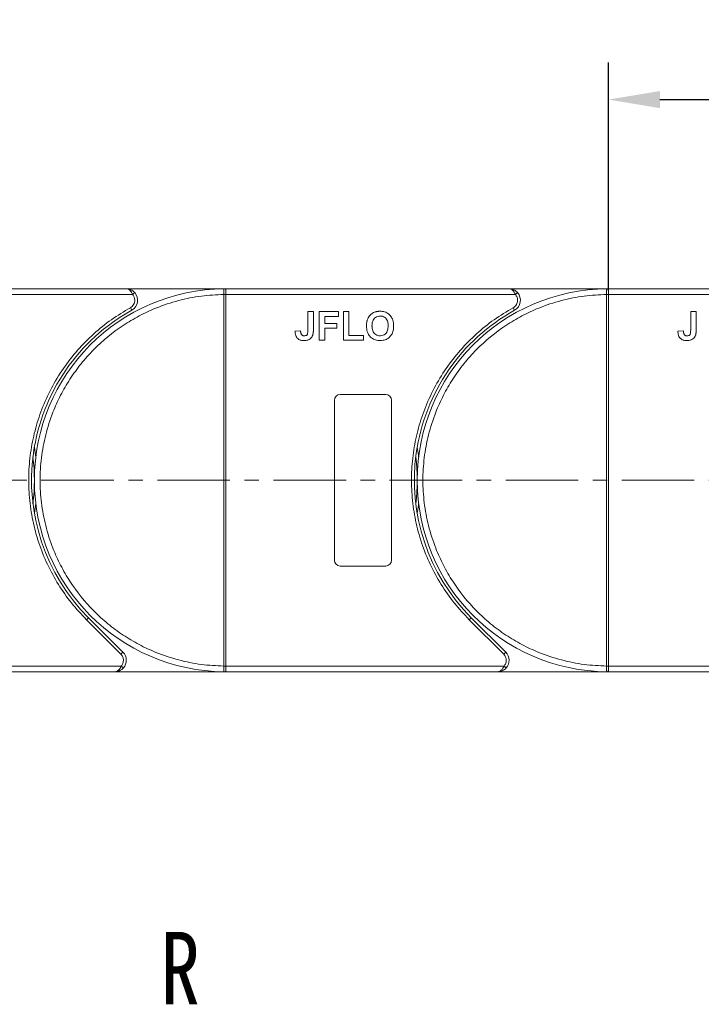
# Model space of a CAD drawing. Header units: millimetres. Extents: x 506 to 1981, y 649 to 1682.
# Tile 18 of 86: x 1110 to 1229, y 1205 to 1378. Entities that reach past the tile are written whole.
import ezdxf

# ---------------------------------------------------------------- set-up
doc = ezdxf.new("R2010")
doc.units = ezdxf.units.MM
doc.linetypes.add('CENTERX2', pattern=[20.32, 12.7, -2.54, 2.54, -2.54])
doc.styles.get("Standard").update_dxf_attribs({"font": '仿宋_GB2312.ttf', "width": 0.8})
doc.styles.add('样式 1', font='仿宋_GB2312.ttf', dxfattribs={"width": 0.8, "height": 6})
doc.dimstyles.new('副本 ISO-45.1', dxfattribs={"dimtxt": 10, "dimasz": 9, "dimexe": 6.5, "dimexo": 0.625, "dimgap": 2.5, "dimtad": 1, "dimdsep": 46, "dimtxsty": 'Standard', "dimcen": 2.5, "dimadec": 0, "dimazin": 0, "dimtfac": 1, "dimtmove": 0, "dimatfit": 3, "dimfxl": 0, "dimarcsym": 0})

# ---------------------------------------------------------------- blocks, each defined once
blk = doc.blocks.new('*D2731')
at = {"color": 0, "lineweight": -2}
for p, q in [((1212.66, 1330.27), (1212.66, 1370.1)), ((1279.66, 1330.63), (1279.66, 1370.1)), ((1221.66, 1363.6), (1270.66, 1363.6))]:
    blk.add_line(p, q, dxfattribs=at)
at = {"color": 0, "lineweight": 9}
for points in [[(1221.66, 1365.1), (1221.66, 1362.1), (1212.66, 1363.6)], [(1270.66, 1365.1), (1270.66, 1362.1), (1279.66, 1363.6)]]:
    blk.add_solid(points, dxfattribs=at)
at = {"layer": 'Defpoints', "color": 0, "lineweight": 9}
for p in [(1279.66, 1363.6), (1279.66, 1330), (1212.66, 1329.65)]:
    blk.add_point(p, dxfattribs=at)
at = {"color": 0, "lineweight": 9, "insert": (1246.16, 1371.1), "char_height": 10, "attachment_point": 5}
blk.add_mtext('67', dxfattribs=at)

msp = doc.modelspace()

# ---------------------------------------------------------------- linework, layer by layer
at = {"color": 7, "linetype": 'Continuous', "lineweight": 15}
for p, q in [((1128.234, 1330.503), (1078.662, 1330.503)), ((1145.662, 1330.503), (1128.234, 1330.503)), ((1129.352, 1329.503), (1129.724, 1329.836)), ((1145.428, 1330.502), (1145.662, 1330.503)), ((1195.234, 1330.503), (1145.662, 1330.503)), ((1212.662, 1330.503), (1195.234, 1330.503)), ((1196.352, 1329.503), (1196.724, 1329.836)), ((1212.428, 1330.502), (1212.662, 1330.503)), ((1262.234, 1330.503), (1212.662, 1330.503)), ((1078.662, 1329.503), (1129.352, 1329.503)), ((1145.312, 1329.501), (1145.312, 1329.504)), ((1145.312, 1264.505), (1145.312, 1329.501)), ((1145.312, 1329.501), (1145.662, 1329.501)), ((1145.662, 1329.503), (1196.352, 1329.503)), ((1145.662, 1329.501), (1145.662, 1264.505)), ((1212.312, 1329.501), (1212.312, 1329.504)), ((1212.312, 1264.505), (1212.312, 1329.501)), ((1212.312, 1329.501), (1212.662, 1329.501)), ((1212.662, 1329.503), (1263.352, 1329.503)), ((1212.662, 1329.501), (1212.662, 1264.505)), ((1129.202, 1326.753), (1128.96, 1327.191)), ((1160.034, 1323.267), (1160.034, 1326.503)), ((1160.034, 1326.503), (1160.995, 1326.503)), ((1160.995, 1326.503), (1160.995, 1323.351)), ((1162.021, 1326.503), (1165.418, 1326.503)), ((1162.021, 1321.503), (1162.021, 1326.503)), ((1165.418, 1326.503), (1165.418, 1325.67)), ((1166.252, 1326.503), (1167.213, 1326.503)), ((1166.252, 1321.503), (1166.252, 1326.503)), ((1167.213, 1326.503), (1167.213, 1322.336)), ((1196.202, 1326.753), (1195.96, 1327.191)), ((1227.034, 1323.267), (1227.034, 1326.503)), ((1227.034, 1326.503), (1227.995, 1326.503)), ((1227.995, 1326.503), (1227.995, 1323.351)), ((1165.418, 1325.67), (1162.982, 1325.67)), ((1162.982, 1325.67), (1162.982, 1324.452)), ((1158.752, 1323.17), (1157.79, 1323.106)), ((1162.982, 1324.452), (1165.098, 1324.452)), ((1165.098, 1323.618), (1162.982, 1323.618)), ((1162.982, 1323.618), (1162.982, 1321.503)), ((1165.098, 1324.452), (1165.098, 1323.618)), ((1225.752, 1323.17), (1224.79, 1323.106)), ((1162.982, 1321.503), (1162.021, 1321.503)), ((1169.777, 1321.503), (1166.252, 1321.503)), ((1167.213, 1322.336), (1169.777, 1322.336)), ((1169.777, 1322.336), (1169.777, 1321.503)), ((1164.662, 1283.003), (1164.662, 1311.003)), ((1165.662, 1312.003), (1173.662, 1312.003)), ((1174.662, 1311.003), (1174.662, 1283.003)), ((1173.662, 1282.003), (1165.662, 1282.003)), ((1121.267, 1272.608), (1121.62, 1272.961)), ((1127.664, 1266.917), (1121.62, 1272.961)), ((1188.267, 1272.608), (1188.62, 1272.961)), ((1194.664, 1266.917), (1188.62, 1272.961)), ((1127.311, 1266.564), (1121.267, 1272.608)), ((1194.311, 1266.564), (1188.267, 1272.608)), ((1127.311, 1266.564), (1127.664, 1266.917)), ((1194.311, 1266.564), (1194.664, 1266.917)), ((1127.368, 1264.503), (1078.662, 1264.503)), ((1127.741, 1264.17), (1127.368, 1264.503)), ((1145.662, 1264.505), (1145.312, 1264.505)), ((1145.312, 1264.502), (1145.312, 1264.505)), ((1194.368, 1264.503), (1145.662, 1264.503)), ((1194.741, 1264.17), (1194.368, 1264.503)), ((1212.662, 1264.505), (1212.312, 1264.505)), ((1212.312, 1264.502), (1212.312, 1264.505)), ((1261.368, 1264.503), (1212.662, 1264.503)), ((1078.662, 1263.503), (1126.25, 1263.503)), ((1126.25, 1263.503), (1145.662, 1263.503)), ((1145.662, 1263.503), (1145.428, 1263.504)), ((1145.662, 1263.503), (1193.25, 1263.503)), ((1193.25, 1263.503), (1212.662, 1263.503)), ((1212.662, 1263.503), (1212.428, 1263.504)), ((1212.662, 1263.503), (1260.25, 1263.503))]:
    msp.add_line(p, q, dxfattribs=at)
at = {"color": 1, "linetype": 'CENTERX2', "lineweight": 13}
msp.add_line((1390.228, 1297.003), (1078.662, 1297.003), dxfattribs=at)
at = {"color": 7, "linetype": 'Continuous', "lineweight": 15, "flags": 128}
for points in [[(1112.162, 1302.813), (1112.38, 1301.37), (1112.414, 1301.103)], [(1179.162, 1302.813), (1179.38, 1301.37), (1179.414, 1301.103)], [(1112.414, 1292.903), (1112.38, 1292.637), (1112.162, 1291.194)], [(1179.414, 1292.903), (1179.38, 1292.637), (1179.162, 1291.194)]]:
    msp.add_lwpolyline(points, dxfattribs=at)
at = {"color": 7, "linetype": 'Continuous', "lineweight": 15}
for centre, radius, start, end in [((1145.662, 1297.003), 33.5, 90.40019, 269.59981), ((1128.234, 1328.503), 2, 298.95502, 41.81031), ((1145.425, 1330.207), 0.295, 36.63988, 89.46164), ((1212.662, 1297.003), 33.5, 90.40019, 269.59981), ((1195.234, 1328.503), 2, 298.95502, 41.81031), ((1212.425, 1330.207), 0.295, 36.63988, 89.46164), ((1145.399, 1299.321), 30.184, 89.50169, 90.1661), ((1212.399, 1299.321), 30.184, 89.50169, 90.1661), ((1145.662, 1297.003), 34, 118.95502, 225), ((1212.662, 1297.003), 34, 118.95502, 225), ((1165.662, 1311.003), 1, 90, 180), ((1173.662, 1311.003), 1, 0, 90), ((1078.662, 1297.003), 33.5, 352.96973, 7.03027), ((1145.662, 1297.003), 33.5, 352.96973, 7.03027), ((1165.662, 1283.003), 1, 180, 270), ((1173.662, 1283.003), 1, 270, 360), ((1126.25, 1265.503), 2, 318.18969, 45), ((1193.25, 1265.503), 2, 318.18969, 45), ((1145.399, 1294.686), 30.184, 269.8339, 270.49831), ((1212.399, 1294.686), 30.184, 269.8339, 270.49831), ((1145.425, 1263.799), 0.295, 270.53836, 323.36012), ((1212.425, 1263.799), 0.295, 270.53836, 323.36012)]:
    msp.add_arc(centre, radius, start, end, dxfattribs=at)
for points, knots in [([(1129.352, 1329.503), (1129.284, 1329.638), (1129.14, 1329.926), (1128.861, 1330.252), (1128.551, 1330.464), (1128.339, 1330.49), (1128.234, 1330.503)], [0, 0, 0, 0, 0.23435025, 0.49819532, 0.74886904, 1, 1, 1, 1]), ([(1128.234, 1330.503), (1128.503, 1330.472), (1128.921, 1330.424), (1129.42, 1330.137), (1129.629, 1329.93), (1129.724, 1329.836)], [0, 0, 0, 0, 0.4984129, 0.772928, 1, 1, 1, 1]), ([(1145.312, 1329.504), (1145.312, 1329.595), (1145.311, 1329.759), (1145.312, 1330.004), (1145.314, 1330.2), (1145.325, 1330.347), (1145.345, 1330.44), (1145.374, 1330.493), (1145.411, 1330.499), (1145.428, 1330.502)], [0, 0, 0, 0, 0.172016, 0.3127556, 0.4995985, 0.630391, 0.7580256, 0.8892284, 1, 1, 1, 1]), ([(1145.662, 1330.383), (1145.662, 1330.32), (1145.662, 1330.194), (1145.662, 1329.9), (1145.662, 1329.658), (1145.662, 1329.524), (1145.662, 1329.503)], [0, 0, 0, 0, 0.3133347, 0.6266911, 0.9400476, 1, 1, 1, 1]), ([(1196.352, 1329.503), (1196.284, 1329.638), (1196.14, 1329.926), (1195.861, 1330.252), (1195.551, 1330.464), (1195.339, 1330.49), (1195.234, 1330.503)], [0, 0, 0, 0, 0.23435025, 0.49819532, 0.74886904, 1, 1, 1, 1]), ([(1195.234, 1330.503), (1195.503, 1330.472), (1195.921, 1330.424), (1196.42, 1330.137), (1196.629, 1329.93), (1196.724, 1329.836)], [0, 0, 0, 0, 0.4984129, 0.772928, 1, 1, 1, 1]), ([(1212.312, 1329.504), (1212.312, 1329.595), (1212.311, 1329.759), (1212.312, 1330.004), (1212.314, 1330.2), (1212.325, 1330.347), (1212.345, 1330.44), (1212.374, 1330.493), (1212.411, 1330.499), (1212.428, 1330.502)], [0, 0, 0, 0, 0.172016, 0.3127556, 0.4995985, 0.630391, 0.7580256, 0.8892284, 1, 1, 1, 1]), ([(1212.662, 1330.383), (1212.662, 1330.32), (1212.662, 1330.194), (1212.662, 1329.9), (1212.662, 1329.658), (1212.662, 1329.524), (1212.662, 1329.503)], [0, 0, 0, 0, 0.3133347, 0.6266911, 0.9400476, 1, 1, 1, 1]), ([(1145.312, 1264.505), (1143.999, 1264.565), (1141.333, 1264.687), (1137.344, 1265.501), (1133.701, 1266.707), (1130.465, 1268.213), (1127.64, 1269.891), (1124.978, 1271.86), (1121.7, 1274.852), (1118.912, 1278.316), (1116.709, 1282.117), (1115.24, 1285.369), (1114.066, 1289.025), (1113.324, 1293.023), (1113.082, 1297.003), (1113.324, 1300.984), (1114.066, 1304.981), (1115.24, 1308.637), (1116.709, 1311.889), (1118.358, 1314.732), (1120.297, 1317.415), (1123.254, 1320.725), (1126.688, 1323.551), (1130.465, 1325.793), (1133.701, 1327.3), (1137.344, 1328.505), (1141.333, 1329.319), (1143.999, 1329.441), (1145.312, 1329.501)], [0, 0, 0, 0, 0.038862, 0.078912, 0.1200677, 0.1522272, 0.1843815, 0.2172151, 0.2500433, 0.3156185, 0.347778, 0.3799323, 0.4210926, 0.4611415, 0.5, 0.5388632, 0.578912, 0.6200677, 0.6522272, 0.6843815, 0.7172151, 0.7500433, 0.8156185, 0.847778, 0.8799323, 0.9210926, 0.9611404, 1, 1, 1, 1]), ([(1128.96, 1327.191), (1129.069, 1327.263), (1129.293, 1327.409), (1129.54, 1327.733), (1129.703, 1328.106), (1129.724, 1328.372), (1129.734, 1328.503)], [0, 0, 0, 0, 0.2455128, 0.5, 0.7544872, 1, 1, 1, 1]), ([(1145.662, 1329.503), (1145.662, 1329.503), (1145.662, 1329.502), (1145.662, 1329.502), (1145.662, 1329.501), (1145.662, 1329.501)], [0, 0, 0, 0, 0.38469928, 0.69234964, 1, 1, 1, 1]), ([(1212.312, 1264.505), (1210.999, 1264.565), (1208.333, 1264.687), (1204.344, 1265.501), (1200.701, 1266.707), (1197.465, 1268.213), (1194.64, 1269.891), (1191.978, 1271.86), (1188.7, 1274.852), (1185.912, 1278.316), (1183.709, 1282.117), (1182.24, 1285.369), (1181.066, 1289.025), (1180.324, 1293.023), (1180.082, 1297.003), (1180.324, 1300.984), (1181.066, 1304.981), (1182.24, 1308.637), (1183.709, 1311.889), (1185.358, 1314.732), (1187.297, 1317.415), (1190.254, 1320.725), (1193.688, 1323.551), (1197.465, 1325.793), (1200.701, 1327.3), (1204.344, 1328.505), (1208.333, 1329.319), (1210.999, 1329.441), (1212.312, 1329.501)], [0, 0, 0, 0, 0.038862, 0.078912, 0.1200677, 0.1522272, 0.1843815, 0.2172151, 0.2500433, 0.3156185, 0.347778, 0.3799323, 0.4210926, 0.4611415, 0.5, 0.5388632, 0.578912, 0.6200677, 0.6522272, 0.6843815, 0.7172151, 0.7500433, 0.8156185, 0.847778, 0.8799323, 0.9210926, 0.9611404, 1, 1, 1, 1]), ([(1195.96, 1327.191), (1196.069, 1327.263), (1196.293, 1327.409), (1196.54, 1327.733), (1196.703, 1328.106), (1196.724, 1328.372), (1196.734, 1328.503)], [0, 0, 0, 0, 0.2455128, 0.5, 0.7544872, 1, 1, 1, 1]), ([(1212.662, 1329.503), (1212.662, 1329.503), (1212.662, 1329.502), (1212.662, 1329.502), (1212.662, 1329.501), (1212.662, 1329.501)], [0, 0, 0, 0, 0.38469928, 0.69234964, 1, 1, 1, 1]), ([(1121.267, 1272.608), (1120.369, 1273.566), (1118.574, 1275.483), (1116.303, 1278.75), (1114.376, 1282.271), (1112.867, 1286.038), (1111.809, 1289.953), (1111.223, 1293.926), (1111.097, 1297.899), (1111.426, 1301.828), (1112.196, 1305.695), (1113.415, 1309.479), (1115.076, 1313.135), (1117.176, 1316.606), (1119.667, 1319.808), (1122.491, 1322.66), (1125.577, 1325.172), (1127.832, 1326.518), (1128.96, 1327.191)], [0, 0, 0, 0, 0.0616516, 0.1233073, 0.1864354, 0.25, 0.3135645, 0.3766927, 0.4383422, 0.5, 0.5616495, 0.6233073, 0.6864354, 0.75, 0.8135645, 0.8766927, 0.9383443, 1, 1, 1, 1]), ([(1170.514, 1325.244), (1170.573, 1325.364), (1170.693, 1325.604), (1171.01, 1325.994), (1171.331, 1326.248), (1171.572, 1326.358), (1171.601, 1326.371)], [0, 0, 0, 0, 0.2508959, 0.5021661, 0.9405117, 1, 1, 1, 1]), ([(1171.601, 1326.371), (1171.663, 1326.396), (1171.788, 1326.446), (1171.972, 1326.494), (1172.147, 1326.529), (1172.315, 1326.551), (1172.484, 1326.565), (1172.598, 1326.567), (1172.655, 1326.567)], [0, 0, 0, 0, 0.1854289, 0.3721896, 0.5277082, 0.6838775, 0.8416784, 1, 1, 1, 1]), ([(1172.655, 1326.567), (1172.788, 1326.563), (1173.192, 1326.549), (1173.847, 1326.354), (1174.465, 1325.867), (1174.893, 1325.16), (1175.024, 1324.509), (1175.032, 1324.095), (1175.034, 1323.996)], [0, 0, 0, 0, 0.1013981, 0.3069957, 0.5061443, 0.6852619, 0.9245571, 1, 1, 1, 1]), ([(1188.267, 1272.608), (1187.369, 1273.566), (1185.574, 1275.483), (1183.303, 1278.75), (1181.376, 1282.271), (1179.867, 1286.038), (1178.809, 1289.953), (1178.223, 1293.926), (1178.097, 1297.899), (1178.426, 1301.828), (1179.196, 1305.695), (1180.415, 1309.479), (1182.076, 1313.135), (1184.176, 1316.606), (1186.667, 1319.808), (1189.491, 1322.66), (1192.577, 1325.172), (1194.832, 1326.518), (1195.96, 1327.191)], [0, 0, 0, 0, 0.0616516, 0.1233073, 0.1864354, 0.25, 0.3135645, 0.3766927, 0.4383422, 0.5, 0.5616495, 0.6233073, 0.6864354, 0.75, 0.8135645, 0.8766927, 0.9383443, 1, 1, 1, 1]), ([(1170.29, 1323.973), (1170.291, 1324.04), (1170.292, 1324.173), (1170.306, 1324.38), (1170.331, 1324.594), (1170.372, 1324.813), (1170.429, 1325.032), (1170.485, 1325.173), (1170.514, 1325.244)], [0, 0, 0, 0, 0.1539502, 0.3081809, 0.478699, 0.6499612, 0.8242026, 1, 1, 1, 1]), ([(1171.252, 1324.006), (1171.256, 1324.139), (1171.265, 1324.476), (1171.384, 1324.955), (1171.668, 1325.369), (1172.027, 1325.624), (1172.38, 1325.724), (1172.594, 1325.731), (1172.667, 1325.734)], [0, 0, 0, 0, 0.15861661, 0.40086372, 0.57305935, 0.74548557, 0.91298519, 1, 1, 1, 1]), ([(1172.667, 1325.734), (1172.801, 1325.725), (1173.072, 1325.709), (1173.455, 1325.54), (1173.766, 1325.252), (1174.004, 1324.79), (1174.067, 1324.361), (1174.071, 1324.075), (1174.072, 1324.02)], [0, 0, 0, 0, 0.16029217, 0.32192242, 0.49076139, 0.65756923, 0.93388265, 1, 1, 1, 1]), ([(1159.335, 1321.439), (1159.201, 1321.445), (1158.897, 1321.457), (1158.445, 1321.619), (1158.086, 1321.944), (1157.832, 1322.452), (1157.806, 1322.848), (1157.79, 1323.106)], [0, 0, 0, 0, 0.1552919, 0.3531453, 0.543243, 0.704067, 1, 1, 1, 1]), ([(1158.882, 1322.548), (1158.863, 1322.585), (1158.825, 1322.66), (1158.797, 1322.773), (1158.777, 1322.879), (1158.765, 1322.975), (1158.756, 1323.072), (1158.753, 1323.137), (1158.752, 1323.17)], [0, 0, 0, 0, 0.1938055, 0.3931273, 0.5440688, 0.6954121, 0.8476129, 1, 1, 1, 1]), ([(1160.034, 1323.267), (1160.031, 1323.133), (1160.026, 1322.903), (1159.977, 1322.624), (1159.886, 1322.444), (1159.769, 1322.348), (1159.602, 1322.282), (1159.475, 1322.276), (1159.397, 1322.272)], [0, 0, 0, 0, 0.2920273, 0.5048541, 0.6139046, 0.723685, 0.8298165, 1, 1, 1, 1]), ([(1160.995, 1323.351), (1160.995, 1323.284), (1160.993, 1323.151), (1160.985, 1322.971), (1160.971, 1322.812), (1160.95, 1322.674), (1160.927, 1322.536), (1160.9, 1322.446), (1160.886, 1322.401)], [0, 0, 0, 0, 0.2082698, 0.416707, 0.5614806, 0.7065734, 0.8528245, 1, 1, 1, 1]), ([(1172.669, 1321.439), (1172.536, 1321.443), (1172.132, 1321.457), (1171.472, 1321.647), (1170.85, 1322.136), (1170.425, 1322.846), (1170.3, 1323.483), (1170.292, 1323.885), (1170.29, 1323.973)], [0, 0, 0, 0, 0.1021706, 0.3092201, 0.51365, 0.6922749, 0.9324126, 1, 1, 1, 1]), ([(1172.667, 1322.272), (1172.532, 1322.282), (1172.262, 1322.3), (1171.881, 1322.481), (1171.558, 1322.782), (1171.309, 1323.275), (1171.255, 1323.707), (1171.252, 1323.978), (1171.252, 1324.006)], [0, 0, 0, 0, 0.1597099, 0.3204292, 0.4910735, 0.6770503, 0.9662903, 1, 1, 1, 1]), ([(1174.072, 1324.02), (1174.068, 1323.887), (1174.056, 1323.511), (1173.916, 1322.989), (1173.57, 1322.569), (1173.193, 1322.339), (1172.873, 1322.278), (1172.7, 1322.273), (1172.667, 1322.272)], [0, 0, 0, 0, 0.1585903, 0.4472388, 0.6203806, 0.7935748, 0.9612953, 1, 1, 1, 1]), ([(1175.034, 1323.996), (1175.03, 1323.863), (1175.02, 1323.46), (1174.878, 1322.82), (1174.486, 1322.158), (1173.913, 1321.692), (1173.273, 1321.466), (1172.852, 1321.447), (1172.669, 1321.439)], [0, 0, 0, 0, 0.1018882, 0.3073435, 0.4929627, 0.6786474, 0.8607914, 1, 1, 1, 1]), ([(1226.335, 1321.439), (1226.201, 1321.445), (1225.897, 1321.457), (1225.445, 1321.619), (1225.086, 1321.944), (1224.832, 1322.452), (1224.806, 1322.848), (1224.79, 1323.106)], [0, 0, 0, 0, 0.1552919, 0.3531453, 0.543243, 0.704067, 1, 1, 1, 1]), ([(1225.882, 1322.548), (1225.863, 1322.585), (1225.825, 1322.66), (1225.797, 1322.773), (1225.777, 1322.879), (1225.765, 1322.975), (1225.756, 1323.072), (1225.753, 1323.137), (1225.752, 1323.17)], [0, 0, 0, 0, 0.1938055, 0.3931273, 0.5440688, 0.6954121, 0.8476129, 1, 1, 1, 1]), ([(1227.034, 1323.267), (1227.031, 1323.133), (1227.026, 1322.903), (1226.977, 1322.624), (1226.886, 1322.444), (1226.769, 1322.348), (1226.602, 1322.282), (1226.475, 1322.276), (1226.397, 1322.272)], [0, 0, 0, 0, 0.2920273, 0.5048541, 0.6139046, 0.723685, 0.8298165, 1, 1, 1, 1]), ([(1227.995, 1323.351), (1227.995, 1323.284), (1227.993, 1323.151), (1227.985, 1322.971), (1227.971, 1322.812), (1227.95, 1322.674), (1227.927, 1322.536), (1227.9, 1322.446), (1227.886, 1322.401)], [0, 0, 0, 0, 0.2082698, 0.416707, 0.5614806, 0.7065734, 0.8528245, 1, 1, 1, 1]), ([(1159.397, 1322.272), (1159.355, 1322.274), (1159.271, 1322.277), (1159.161, 1322.309), (1159.067, 1322.354), (1158.995, 1322.409), (1158.932, 1322.474), (1158.899, 1322.523), (1158.882, 1322.548)], [0, 0, 0, 0, 0.202387, 0.4109073, 0.5578292, 0.7094718, 0.8532239, 1, 1, 1, 1]), ([(1160.886, 1322.401), (1160.832, 1322.276), (1160.724, 1322.027), (1160.42, 1321.724), (1159.955, 1321.476), (1159.568, 1321.453), (1159.335, 1321.439)], [0, 0, 0, 0, 0.2064605, 0.4135145, 0.6452106, 1, 1, 1, 1]), ([(1226.397, 1322.272), (1226.355, 1322.274), (1226.271, 1322.277), (1226.161, 1322.309), (1226.067, 1322.354), (1225.995, 1322.409), (1225.932, 1322.474), (1225.899, 1322.523), (1225.882, 1322.548)], [0, 0, 0, 0, 0.202387, 0.4109073, 0.5578292, 0.7094718, 0.8532239, 1, 1, 1, 1]), ([(1227.886, 1322.401), (1227.832, 1322.276), (1227.724, 1322.027), (1227.42, 1321.724), (1226.955, 1321.476), (1226.568, 1321.453), (1226.335, 1321.439)], [0, 0, 0, 0, 0.2064605, 0.4135145, 0.6452106, 1, 1, 1, 1]), ([(1126.25, 1263.503), (1126.356, 1263.516), (1126.568, 1263.542), (1126.878, 1263.754), (1127.157, 1264.08), (1127.301, 1264.368), (1127.368, 1264.503)], [0, 0, 0, 0, 0.2515188, 0.5017844, 0.7656323, 1, 1, 1, 1]), ([(1145.428, 1263.504), (1145.411, 1263.507), (1145.374, 1263.513), (1145.345, 1263.567), (1145.325, 1263.66), (1145.314, 1263.807), (1145.312, 1264.002), (1145.311, 1264.247), (1145.312, 1264.412), (1145.312, 1264.502)], [0, 0, 0, 0, 0.1119973, 0.2448439, 0.3691679, 0.5008987, 0.6875333, 0.8281382, 1, 1, 1, 1]), ([(1145.662, 1264.505), (1145.662, 1264.505), (1145.662, 1264.504), (1145.662, 1264.504), (1145.662, 1264.503), (1145.662, 1264.503)], [0, 0, 0, 0, 0.3846661, 0.6923333, 1, 1, 1, 1]), ([(1145.662, 1264.503), (1145.662, 1264.391), (1145.662, 1264.166), (1145.662, 1263.867), (1145.662, 1263.699), (1145.662, 1263.633), (1145.662, 1263.623)], [0, 0, 0, 0, 0.3133566, 0.6267132, 0.9400698, 1, 1, 1, 1]), ([(1193.25, 1263.503), (1193.356, 1263.516), (1193.568, 1263.542), (1193.878, 1263.754), (1194.157, 1264.08), (1194.301, 1264.368), (1194.368, 1264.503)], [0, 0, 0, 0, 0.2515188, 0.5017844, 0.7656323, 1, 1, 1, 1]), ([(1212.428, 1263.504), (1212.411, 1263.507), (1212.374, 1263.513), (1212.345, 1263.567), (1212.325, 1263.66), (1212.314, 1263.807), (1212.312, 1264.002), (1212.311, 1264.247), (1212.312, 1264.412), (1212.312, 1264.502)], [0, 0, 0, 0, 0.1119973, 0.2448439, 0.3691679, 0.5008987, 0.6875333, 0.8281382, 1, 1, 1, 1]), ([(1212.662, 1264.505), (1212.662, 1264.505), (1212.662, 1264.504), (1212.662, 1264.504), (1212.662, 1264.503), (1212.662, 1264.503)], [0, 0, 0, 0, 0.3846661, 0.6923333, 1, 1, 1, 1]), ([(1212.662, 1264.503), (1212.662, 1264.391), (1212.662, 1264.166), (1212.662, 1263.867), (1212.662, 1263.699), (1212.662, 1263.633), (1212.662, 1263.623)], [0, 0, 0, 0, 0.3133566, 0.6267132, 0.9400698, 1, 1, 1, 1]), ([(1127.741, 1264.17), (1127.646, 1264.076), (1127.437, 1263.869), (1126.938, 1263.582), (1126.52, 1263.534), (1126.25, 1263.503)], [0, 0, 0, 0, 0.2270634, 0.50158693, 1, 1, 1, 1]), ([(1194.741, 1264.17), (1194.646, 1264.076), (1194.437, 1263.869), (1193.938, 1263.582), (1193.52, 1263.534), (1193.25, 1263.503)], [0, 0, 0, 0, 0.2270634, 0.5015869, 1, 1, 1, 1])]:
    msp.add_open_spline(points, degree=3, knots=knots, dxfattribs=at)
for points in [[(1145.662, 1330.503), (1145.662, 1330.498), (1145.662, 1330.487), (1145.662, 1330.418), (1145.662, 1330.383)], [(1212.662, 1330.503), (1212.662, 1330.498), (1212.662, 1330.487), (1212.662, 1330.418), (1212.662, 1330.383)], [(1129.734, 1328.503), (1129.716, 1328.687), (1129.681, 1329.056), (1129.461, 1329.354), (1129.352, 1329.503)], [(1196.734, 1328.503), (1196.716, 1328.687), (1196.681, 1329.056), (1196.461, 1329.354), (1196.352, 1329.503)], [(1127.75, 1265.503), (1127.73, 1265.702), (1127.689, 1266.099), (1127.437, 1266.409), (1127.311, 1266.564)], [(1194.75, 1265.503), (1194.73, 1265.702), (1194.689, 1266.099), (1194.437, 1266.409), (1194.311, 1266.564)], [(1127.368, 1264.503), (1127.478, 1264.652), (1127.698, 1264.95), (1127.733, 1265.319), (1127.75, 1265.503)], [(1194.368, 1264.503), (1194.478, 1264.652), (1194.698, 1264.95), (1194.733, 1265.319), (1194.75, 1265.503)], [(1145.662, 1263.623), (1145.662, 1263.588), (1145.662, 1263.519), (1145.662, 1263.508), (1145.662, 1263.503)], [(1212.662, 1263.623), (1212.662, 1263.588), (1212.662, 1263.519), (1212.662, 1263.508), (1212.662, 1263.503)]]:
    msp.add_open_spline(points, degree=3, dxfattribs=at)

# ---------------------------------------------------------------- texts
at = {"color": 5, "lineweight": 9, "ltscale": 10, "insert": (1141.137, 1218), "char_height": 12.675, "attachment_point": 3, "style": '样式 1'}
msp.add_mtext_dynamic_manual_height_columns('R', width=7.42965, gutter_width=12.5, heights=[3.963], dxfattribs=at)

# ---------------------------------------------------------------- dimensions: what is measured, and where the dimension line sits
at = {"color": 5, "lineweight": 9}
dim = msp.add_linear_dim(base=(1279.662, 1363.603), p1=(1212.662, 1329.648), p2=(1279.662, 1330.003), dimstyle='副本 ISO-45.1', dxfattribs=at)
dim.commit()
dim.dimension.update_dxf_attribs({"geometry": '*D2731', "text_midpoint": (1246.162, 1371.103)})

doc.saveas('drawing.dxf')
